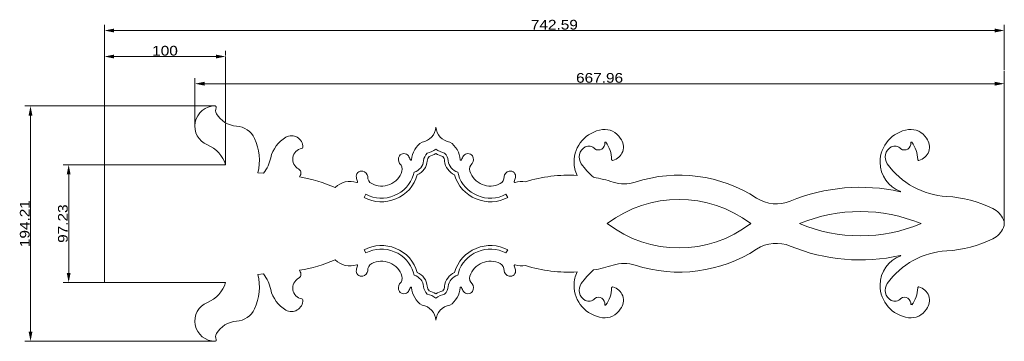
# Model space of a CAD drawing. Header units: inches. Extents: x -112 to 700, y 105 to 370.
import ezdxf
from ezdxf.enums import TextEntityAlignment as Align

# ---------------------------------------------------------------- set-up
doc = ezdxf.new("R2010")
doc.units = ezdxf.units.IN
doc.layers.add('Layer0', color=7, linetype='Continuous')
doc.styles.add('Arial', font='txt')
doc.dimstyles.get("Standard").update_dxf_attribs({"dimtxt": 0.18, "dimasz": 0.18, "dimexe": 0.18, "dimexo": 0.0625, "dimgap": 0.09, "dimtad": 0, "dimtih": 1, "dimtoh": 1, "dimdec": 4, "dimzin": 0, "dimdsep": 46, "dimtxsty": 'Standard', "dimcen": 0.09, "dimadec": 0, "dimazin": 0, "dimtfac": 1, "dimtdec": 4, "dimtofl": 0, "dimtmove": 0, "dimatfit": 3, "dimfxl": 1, "dimtolj": 1, "dimtzin": 0, "dimarcsym": 0})

# ---------------------------------------------------------------- blocks, each defined once
blk = doc.blocks.new('*D1')
at = {"layer": 'Layer0', "linetype": 'Continuous', "lineweight": 0}
for points in [[(-42.58, 339.67), (-34.58, 338.07), (-34.58, 341.27)], [(57.42, 339.67), (49.42, 341.27), (49.42, 338.07)]]:
    blk.add_hatch(color=255, dxfattribs=at).paths.add_polyline_path(points, flags=0)
at = {"layer": 'Layer0', "color": 255, "linetype": 'Continuous', "lineweight": 0}
for p, q in [((-42.58, 250.36), (-42.58, 344.24)), ((57.42, 340.65), (57.42, 344.24)), ((49.42, 339.67), (-34.58, 339.67)), ((57.42, 285.54), (57.42, 339.65)), ((57.42, 250.36), (57.42, 284.54))]:
    blk.add_line(p, q, dxfattribs=at)
at = {"layer": 'Layer0', "color": 255, "linetype": 'Continuous', "lineweight": 0, "style": 'Arial', "width": 1.170279}
blk.add_text('100', height=8, dxfattribs=at).set_placement((-3.16, 340.47), (18.01, 340.47), align=Align.FIT)
blk = doc.blocks.new('*D2')
at = {"layer": 'Layer0', "linetype": 'Continuous', "lineweight": 0}
for points in [[(32.06, 317.25), (40.06, 315.65), (40.06, 318.85)], [(700.02, 317.25), (692.02, 318.85), (692.02, 315.65)]]:
    blk.add_hatch(color=255, dxfattribs=at).paths.add_polyline_path(points, flags=0)
at = {"layer": 'Layer0', "color": 255, "linetype": 'Continuous', "lineweight": 0}
for p, q in [((32.06, 282.2), (32.06, 321.82)), ((40.06, 317.25), (692.02, 317.25)), ((700.02, 201.75), (700.02, 321.82))]:
    blk.add_line(p, q, dxfattribs=at)
at = {"layer": 'Layer0', "color": 255, "linetype": 'Continuous', "lineweight": 0, "style": 'Arial', "width": 1.153627}
blk.add_text('667.96', height=8, dxfattribs=at).set_placement((346.63, 318.05), (385.44, 318.05), align=Align.FIT)
blk = doc.blocks.new('*D3')
at = {"layer": 'Layer0', "linetype": 'Continuous', "lineweight": 0}
for points in [[(-42.58, 361.14), (-34.58, 359.54), (-34.58, 362.74)], [(700.02, 361.14), (692.02, 362.74), (692.02, 359.54)]]:
    blk.add_hatch(color=255, dxfattribs=at).paths.add_polyline_path(points, flags=0)
at = {"layer": 'Layer0', "color": 255, "linetype": 'Continuous', "lineweight": 0}
for p, q in [((-42.58, 316.31), (-42.58, 365.71)), ((700.02, 328.81), (700.02, 365.71)), ((-34.58, 361.14), (692.02, 361.14)), ((700.02, 201.75), (700.02, 327.81)), ((-42.58, 250.36), (-42.58, 315.31))]:
    blk.add_line(p, q, dxfattribs=at)
at = {"layer": 'Layer0', "color": 255, "linetype": 'Continuous', "lineweight": 0, "style": 'Arial', "width": 1.153078}
blk.add_text('742.59', height=8, dxfattribs=at).set_placement((309.32, 361.94), (348.13, 361.94), align=Align.FIT)
blk = doc.blocks.new('*D4')
at = {"layer": 'Layer0', "linetype": 'Continuous', "lineweight": 0}
for points in [[(-72.07, 250.36), (-73.67, 242.36), (-70.47, 242.36)], [(-72.07, 153.14), (-70.47, 161.14), (-73.67, 161.14)]]:
    blk.add_hatch(color=255, dxfattribs=at).paths.add_polyline_path(points, flags=0)
at = {"layer": 'Layer0', "color": 255, "linetype": 'Continuous', "lineweight": 0}
for p, q in [((-42.58, 250.36), (-76.64, 250.36)), ((-72.07, 242.36), (-72.07, 161.14)), ((-42.58, 153.14), (-76.64, 153.14))]:
    blk.add_line(p, q, dxfattribs=at)
at = {"layer": 'Layer0', "color": 255, "linetype": 'Continuous', "lineweight": 0, "style": 'Arial', "width": 1.15748}
blk.add_text('97.23', height=8, rotation=90, dxfattribs=at).set_placement((-72.87, 185.87), (-72.87, 217.63), align=Align.FIT)
blk = doc.blocks.new('*D5')
at = {"layer": 'Layer0', "linetype": 'Continuous', "lineweight": 0}
for points in [[(-103.54, 298.85), (-105.14, 290.85), (-101.94, 290.85)], [(-103.54, 104.65), (-101.94, 112.65), (-105.14, 112.65)]]:
    blk.add_hatch(color=255, dxfattribs=at).paths.add_polyline_path(points, flags=0)
at = {"layer": 'Layer0', "color": 255, "linetype": 'Continuous', "lineweight": 0}
for p, q in [((48.71, 298.85), (-108.11, 298.85)), ((-103.54, 290.85), (-103.54, 112.65)), ((48.71, 104.65), (-108.11, 104.65))]:
    blk.add_line(p, q, dxfattribs=at)
at = {"layer": 'Layer0', "color": 255, "linetype": 'Continuous', "lineweight": 0, "style": 'Arial', "width": 1.209123}
blk.add_text('194.21', height=8, rotation=90, dxfattribs=at).set_placement((-104.34, 182.35), (-104.34, 221.15), align=Align.FIT)

msp = doc.modelspace()

# ---------------------------------------------------------------- linework, layer by layer
at = {"layer": 'Layer0', "color": 1, "linetype": 'Continuous', "lineweight": 0}
for p, q in [((-42.576, 250.364), (-42.576, 153.136)), ((57.424, 250.364), (-42.576, 250.364)), ((88.752, 243.302), (84.036, 243.742)), ((173.214, 225.97), (171.784, 223.333)), ((290.216, 223.333), (288.786, 225.97)), ((173.214, 177.53), (171.784, 180.168)), ((290.216, 180.168), (288.786, 177.53)), ((84.036, 159.758), (88.752, 160.198)), ((-42.576, 153.136), (57.424, 153.136))]:
    msp.add_line(p, q, dxfattribs=at)
for centre, radius, start, end in [((48.713, 282.196), 16.658, 90.00191, 248.011955), ((48.713, 297.854), 1, 336.447551, 90.00191), ((54.667, 295.259), 5.496, 156.447551, 210.62241), ((67.906, 303.095), 20.88, 210.62241, 265.735592), ((65.012, 264.282), 18.04, 25.63059, 85.735592), ((217.753, 282.291), 13.271, 277.601778, 356.577479), ((244.247, 282.291), 13.271, 183.422521, 262.398222), ((371.978, 252.611), 26.988, 97.761411, 180.315819), ((370.348, 264.573), 14.915, 30.80391, 97.761411), ((624.529, 252.611), 26.988, 97.761411, 180.315819), ((622.898, 264.573), 14.915, 30.80391, 97.761411), ((43.869, 254.138), 41.491, 345.489033, 25.63059), ((120.332, 250.352), 26.256, 120.150781, 167.40304), ((111.816, 265.014), 9.301, 358.368885, 120.150781), ((230.322, 252.899), 19.509, 123.659925, 175.266426), ((231.678, 252.899), 19.509, 4.73357, 56.340069), ((364.958, 268.011), 5.463, 237.044014, 5.977649), ((370.789, 268.622), 0.4, 38.100622, 185.977649), ((353.259, 254.804), 22.721, 359.944234, 38.243917), ((374.336, 265.054), 11.36, 283.378677, 39.051302), ((617.509, 268.011), 5.463, 237.044014, 5.977649), ((623.34, 268.622), 0.4, 38.100622, 185.977649), ((605.81, 254.804), 22.721, 359.944234, 38.243917), ((626.887, 265.054), 11.36, 283.378677, 39.051302), ((32.88, 242.986), 25.629, 16.732633, 68.011955), ((121.951, 254.848), 9.098, 100.486085, 241.365781), ((120.113, 264.778), 1, 280.486085, 358.368885), ((217.753, 282.291), 23.271, 285.064142, 304.698606), ((244.247, 282.291), 23.271, 235.301394, 254.935856), ((358.667, 256.697), 9.508, 118.581039, 215.416803), ((357.094, 259.583), 6.222, 38.161309, 118.581039), ((611.218, 256.697), 9.508, 118.581039, 215.416756), ((609.645, 259.583), 6.222, 38.161309, 118.581039), ((62.665, 263.239), 32.834, 322.6109, 347.40304), ((205.505, 254.671), 5.487, 147.276621, 215.843734), ((204.563, 255.276), 4.368, 32.723312, 147.276621), ((192.329, 247.414), 18.911, 21.56838, 32.723312), ((210.381, 254.55), 0.5, 201.56838, 355.266426), ((210.381, 254.55), 10.5, 284.344267, 355.266426), ((210.381, 254.55), 13.5, 292.636249, 355.266426), ((230.322, 252.899), 9.509, 133.292369, 175.266426), ((230.322, 252.899), 6.509, 139.131511, 175.266426), ((217.753, 282.291), 26.271, 286.921453, 300.281762), ((244.247, 282.291), 26.271, 239.718238, 253.078544), ((231.678, 252.899), 6.509, 4.73357, 40.868473), ((251.619, 254.55), 13.5, 184.73357, 247.363775), ((231.678, 252.899), 9.509, 4.73357, 46.707619), ((251.619, 254.55), 10.5, 184.73357, 255.655755), ((251.619, 254.55), 0.5, 184.73357, 338.431637), ((269.671, 247.414), 18.911, 147.276719, 158.431637), ((257.437, 255.276), 4.368, 32.723077, 147.276719), ((256.495, 254.671), 5.487, 324.15625, 32.723077), ((371.01, 252.605), 26.02, 180.315819, 205.140653), ((376.78, 254.781), 0.8, 179.944234, 283.378677), ((623.561, 252.605), 26.02, 180.315819, 249.641403), ((629.331, 254.781), 0.8, 179.944234, 283.378677), ((115.737, 243.467), 3.868, 329.884498, 61.365781), ((169.62, 240.784), 4.368, 77.773722, 192.327313), ((169.383, 239.691), 5.487, 9.207014, 77.773722), ((186.798, 249.876), 16.813, 291.039624, 343.513193), ((197.065, 246.838), 6.106, 343.513193, 49.17479), ((197.065, 246.838), 16.106, 343.513193, 351.213622), ((264.935, 246.838), 16.106, 188.786396, 196.48677), ((264.935, 246.838), 6.106, 130.825225, 196.48677), ((275.202, 249.876), 16.813, 196.48677, 248.960368), ((292.617, 239.691), 5.487, 102.226224, 170.792638), ((292.38, 240.784), 4.368, 347.672742, 102.226224), ((403.378, 288.492), 64.372, 215.416803, 228.88849), ((655.929, 288.492), 64.372, 215.416756, 266.95405), ((124.919, 238.141), 6.746, 149.884498, 161.621082), ((99.902, 124.084), 117.666, 65.970187, 80.897705), ((160.221, 218.989), 17.655, 71.917396, 134.634809), ((193.911, 246.092), 29.232, 192.327313, 199.286417), ((165.856, 236.247), 0.5, 251.917396, 22.279142), ((180.89, 240.129), 6.106, 175.875779, 241.537462), ((186.798, 249.876), 26.813, 291.593652, 343.513193), ((186.798, 249.876), 29.813, 291.687375, 344.860673), ((275.202, 249.876), 29.813, 195.139326, 248.312619), ((275.202, 249.876), 26.813, 196.48677, 248.406342), ((281.11, 240.129), 6.106, 298.462554, 4.124521), ((296.144, 236.247), 0.5, 157.720907, 288.082599), ((268.089, 246.092), 29.232, 340.713639, 347.672742), ((301.779, 218.989), 17.655, 79.85935, 108.082599), ((340.527, 121.047), 120.703, 86.709604, 107.173899), ((340.527, 121.047), 120.703, 72.321043, 80.20962), ((386.293, 264.633), 30, 252.321043, 287.861309), ((431.585, 124.084), 117.666, 57.043662, 107.861309), ((185.993, 249.542), 16.813, 241.537462, 294.010351), ((276.007, 249.542), 16.813, 245.989653, 298.462554), ((581.152, 80.695), 151.055, 77.393929, 112.483171), ((618.884, 210.761), 17.99, 104.074772, 105.357089), ((185.993, 249.542), 29.813, 241.537444, 293.362599), ((185.993, 249.542), 26.813, 241.537444, 293.456323), ((276.007, 249.542), 29.813, 246.637402, 298.462563), ((276.007, 249.542), 26.813, 246.543678, 298.462563), ((431.585, 124.084), 97.666, 52.676085, 127.323915), ((511.915, 247.989), 30, 237.043662, 292.483171), ((647.36, 127.444), 96.904, 63.558801, 86.95405), ((581.152, 80.695), 131.055, 67.472534, 112.527466), ((682.127, 197.357), 18.824, 23.949249, 63.558801), ((692.019, 201.75), 8, 336.050708, 23.949249), ((431.585, 279.416), 97.666, 232.676085, 307.323915), ((581.152, 80.695), 151.055, 126.736341, 127.197789), ((581.152, 322.805), 131.055, 247.472534, 292.527466), ((682.127, 206.144), 18.824, 296.441201, 336.050708), ((647.36, 276.056), 96.904, 273.045951, 296.441201), ((185.993, 153.958), 29.813, 66.637401, 118.462556), ((185.993, 153.958), 26.813, 66.543677, 118.462556), ((186.798, 153.624), 29.813, 15.139327, 68.312625), ((275.202, 153.624), 29.813, 111.687381, 164.860674), ((276.007, 153.958), 29.813, 61.537437, 113.362598), ((276.007, 153.958), 26.813, 61.537437, 113.456322), ((431.585, 279.416), 117.666, 252.138691, 302.956338), ((511.915, 155.512), 30, 67.516829, 122.956338), ((581.152, 322.805), 151.055, 247.516829, 282.606071), ((655.929, 115.008), 64.372, 93.045951, 144.583283), ((99.902, 279.416), 117.666, 279.102295, 294.029813), ((160.221, 184.511), 17.655, 225.365195, 288.082607), ((185.993, 153.958), 16.813, 65.989653, 118.462554), ((186.798, 153.624), 26.813, 16.486807, 68.406348), ((275.202, 153.624), 26.813, 111.593658, 163.51323), ((276.007, 153.958), 16.813, 61.537462, 114.010351), ((623.561, 150.895), 26.02, 110.358573, 179.684214), ((618.884, 192.739), 17.99, 254.642911, 255.925261), ((124.919, 165.359), 6.746, 198.37714, 210.114553), ((169.62, 162.717), 4.368, 167.672604, 282.226224), ((193.911, 157.408), 29.232, 160.713519, 167.672604), ((165.856, 167.253), 0.5, 337.720907, 108.082607), ((169.383, 163.81), 5.487, 282.226224, 350.792983), ((180.89, 163.371), 6.106, 118.462554, 184.124215), ((186.798, 153.624), 16.813, 16.48677, 68.960368), ((275.202, 153.624), 16.813, 111.039624, 163.513193), ((281.11, 163.371), 6.106, 355.875472, 61.537462), ((292.617, 163.81), 5.487, 189.207358, 257.773684), ((292.38, 162.717), 4.368, 257.773684, 12.327329), ((296.144, 167.253), 0.5, 71.917431, 202.279263), ((268.089, 157.408), 29.232, 12.327329, 19.286417), ((301.779, 184.511), 17.655, 251.917431, 280.14069), ((340.527, 282.453), 120.703, 252.826101, 273.290397), ((403.379, 115.008), 64.372, 131.111582, 144.583282), ((340.527, 282.453), 120.703, 279.790374, 287.678957), ((386.293, 138.867), 30, 72.138691, 107.678957), ((43.869, 149.362), 41.491, 334.369379, 14.510977), ((62.665, 140.261), 32.834, 12.59698, 37.389129), ((121.951, 148.653), 9.098, 118.634241, 259.513865), ((115.737, 160.033), 3.868, 298.634241, 30.114553), ((197.065, 156.663), 6.106, 310.825225, 16.48677), ((197.065, 156.663), 16.106, 8.786378, 16.486807), ((210.381, 148.95), 10.5, 4.733574, 75.655733), ((210.381, 148.95), 13.5, 4.733574, 67.363751), ((251.619, 148.95), 13.5, 112.636225, 175.26643), ((251.619, 148.95), 10.5, 104.344245, 175.26643), ((264.935, 156.663), 16.106, 163.51323, 171.213604), ((264.935, 156.663), 6.106, 163.513193, 229.17479), ((371.01, 150.895), 26.02, 154.859329, 179.684259), ((32.88, 160.515), 25.629, 291.988022, 343.267326), ((120.332, 153.148), 26.256, 192.59698, 239.84921), ((205.505, 148.829), 5.487, 144.15625, 212.723077), ((192.329, 156.086), 18.911, 327.276719, 338.431637), ((210.381, 148.95), 0.5, 4.73357, 158.431637), ((230.322, 150.602), 19.509, 184.73357, 236.340069), ((230.322, 150.602), 9.509, 184.733574, 226.707631), ((230.322, 150.602), 6.509, 184.733574, 220.868489), ((217.753, 121.209), 26.271, 59.718238, 73.078547), ((244.247, 121.209), 26.271, 106.921456, 120.281762), ((231.678, 150.602), 6.509, 319.131527, 355.26643), ((231.678, 150.602), 9.509, 313.292381, 355.26643), ((231.678, 150.602), 19.509, 303.659925, 355.266426), ((251.619, 148.95), 0.5, 21.56838, 175.266426), ((269.671, 156.086), 18.911, 201.56838, 212.723312), ((256.495, 148.829), 5.487, 327.276621, 35.843734), ((371.978, 150.89), 26.988, 179.684259, 262.238536), ((358.667, 146.803), 9.508, 144.583282, 241.418992), ((353.259, 148.696), 22.721, 321.756075, 0.05576), ((376.78, 148.719), 0.8, 76.621352, 180.05576), ((374.336, 138.446), 11.36, 320.948589, 76.621352), ((624.529, 150.89), 26.988, 179.684214, 262.238536), ((611.218, 146.803), 9.508, 144.583283, 241.418992), ((605.81, 148.696), 22.721, 321.756075, 0.05576), ((629.331, 148.719), 0.8, 76.621352, 180.05576), ((626.887, 138.446), 11.36, 320.948589, 76.621352), ((111.816, 138.486), 9.301, 239.84921, 1.631261), ((120.113, 138.723), 1, 1.631261, 79.513865), ((204.563, 148.224), 4.368, 212.723077, 327.276719), ((217.753, 121.209), 23.271, 55.301394, 74.935858), ((244.247, 121.209), 23.271, 105.064144, 124.698606), ((257.437, 148.224), 4.368, 212.723312, 327.276621), ((357.094, 143.917), 6.222, 241.418992, 321.83869), ((364.958, 135.489), 5.463, 354.022351, 122.955986), ((609.645, 143.917), 6.222, 241.418992, 321.83869), ((617.509, 135.489), 5.463, 354.022341, 122.95599), ((48.713, 121.304), 16.658, 111.988022, 269.998205), ((65.012, 139.218), 18.04, 274.264374, 334.369379), ((217.753, 121.209), 13.271, 3.422521, 82.398222), ((244.247, 121.209), 13.271, 97.601778, 176.577479), ((370.348, 138.927), 14.915, 262.238536, 329.196002), ((370.789, 134.879), 0.4, 174.022351, 321.899378), ((622.898, 138.927), 14.915, 262.238536, 329.196002), ((623.34, 134.879), 0.4, 321.899504, 174.022273), ((67.906, 100.405), 20.88, 94.264374, 149.377671), ((48.713, 105.646), 1, 269.998205, 23.552349), ((54.667, 108.242), 5.496, 149.377671, 203.552349)]:
    msp.add_arc(centre, radius, start, end, dxfattribs=at)

# ---------------------------------------------------------------- dimensions: what is measured, and where the dimension line sits
at = {"layer": 'Layer0', "color": 255, "linetype": 'Continuous', "lineweight": 0}
for base, p1, p2, picture, middle in [((700.0189, 361.1383), (-42.576, 250.3643), (700.0189, 201.7502), '*D3', (328.7215, 365.9383)), ((700.019, 317.253), (32.055, 282.196), (700.019, 201.75), '*D2', (366.037, 322.053))]:
    dim = msp.add_linear_dim(base=base, p1=p1, p2=p2, dimstyle='Standard', override={"dimtxt": 8, "dimasz": 8, "dimexe": 5.714286, "dimgap": 1.142857, "dimtad": 1, "dimjust": 0, "dimdec": 2, "dimzin": 8, "dimpost": '<>', "dimsah": 1, "dimclrd": 255, "dimclre": 255, "dimclrt": 255, "dimadec": 2}, dxfattribs=at)
    dim.commit()
    dim.dimension.update_dxf_attribs({"geometry": picture, "text_midpoint": middle, "dimtype": 128})
dim = msp.add_linear_dim(base=(-42.576, 339.673), p1=(57.424, 250.364), p2=(-42.576, 250.364), angle=180, dimstyle='Standard', override={"dimtxt": 8, "dimasz": 8, "dimexe": 5.714286, "dimgap": 1.142857, "dimtad": 1, "dimjust": 0, "dimdec": 2, "dimzin": 8, "dimpost": '<>', "dimsah": 1, "dimclrd": 255, "dimclre": 255, "dimclrt": 255, "dimadec": 2}, dxfattribs=at)
dim.commit()
dim.dimension.update_dxf_attribs({"geometry": '*D1', "text_midpoint": (7.424, 344.473), "dimtype": 128})
for base, p1, p2, picture, middle in [((-103.543, 104.646), (48.713, 298.854), (48.713, 104.646), '*D5', (-108.343, 201.75)), ((-72.073, 153.136), (-42.576, 250.364), (-42.576, 153.136), '*D4', (-76.873, 201.75))]:
    dim = msp.add_linear_dim(base=base, p1=p1, p2=p2, angle=270, dimstyle='Standard', override={"dimtxt": 8, "dimasz": 8, "dimexe": 5.714286, "dimgap": 1.142857, "dimtad": 1, "dimjust": 0, "dimdec": 2, "dimzin": 8, "dimpost": '<>', "dimsah": 1, "dimclrd": 255, "dimclre": 255, "dimclrt": 255, "dimadec": 2}, dxfattribs=at)
    dim.commit()
    dim.dimension.update_dxf_attribs({"geometry": picture, "text_midpoint": middle, "dimtype": 128, "text_rotation": 90})

doc.saveas('drawing.dxf')
